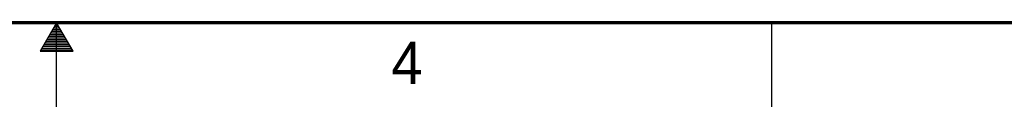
# Model space of a CAD drawing. Header units: inches. Extents: x 0 to 34, y 0 to 22.
# Tile 2 of 15: x 16.8 to 22.6, y 0 to 0.5. Entities that reach past the tile are written whole.
import ezdxf

# ---------------------------------------------------------------- set-up
doc = ezdxf.new("R2010")
doc.units = ezdxf.units.IN
doc.header["$LTSCALE"] = 1.87
doc.header["$MEASUREMENT"] = 0
doc.layers.get('0').update_dxf_attribs({"linetype": 'CONTINUOUS'})
doc.styles.get("Standard").update_dxf_attribs({"font": 'txt', "width": 0.8})

msp = doc.modelspace()

# ---------------------------------------------------------------- linework, layer by layer
at = {"color": 2, "linetype": 'CONTINUOUS'}
for p, q in [((17, 0.5), (16.902, 0.3303)), ((16.9827, 0.47), (17.0173, 0.47)), ((16.9885, 0.48), (17.0116, 0.48)), ((16.9942, 0.49), (17.0058, 0.49)), ((17.098, 0.3303), (17, 0.5)), ((17, 0), (17, 0.5)), ((21.25, 0), (21.25, 0.5)), ((16.9481, 0.41), (17.052, 0.41)), ((16.9538, 0.42), (17.0462, 0.42)), ((16.9596, 0.43), (17.0404, 0.43)), ((16.9654, 0.44), (17.0347, 0.44)), ((16.9712, 0.45), (17.0289, 0.45)), ((16.9769, 0.46), (17.0231, 0.46)), ((16.9192, 0.36), (17.0808, 0.36)), ((16.925, 0.37), (17.0751, 0.37)), ((16.9307, 0.38), (17.0693, 0.38)), ((16.9365, 0.39), (17.0635, 0.39)), ((16.9423, 0.4), (17.0578, 0.4)), ((16.902, 0.3303), (17.098, 0.3303)), ((16.9076, 0.34), (17.0924, 0.34)), ((16.9134, 0.35), (17.0866, 0.35))]:
    msp.add_line(p, q, dxfattribs=at)
at = {"color": 7, "linetype": 'CONTINUOUS', "const_width": 0.02}
msp.add_lwpolyline([(0.5, 0.5), (33.5, 0.5)], dxfattribs=at)

# ---------------------------------------------------------------- texts
at = {"color": 2, "linetype": 'CONTINUOUS'}
msp.add_text('4', height=0.25, dxfattribs=at).set_placement((18.9884, 0.1369))

doc.saveas('drawing.dxf')
